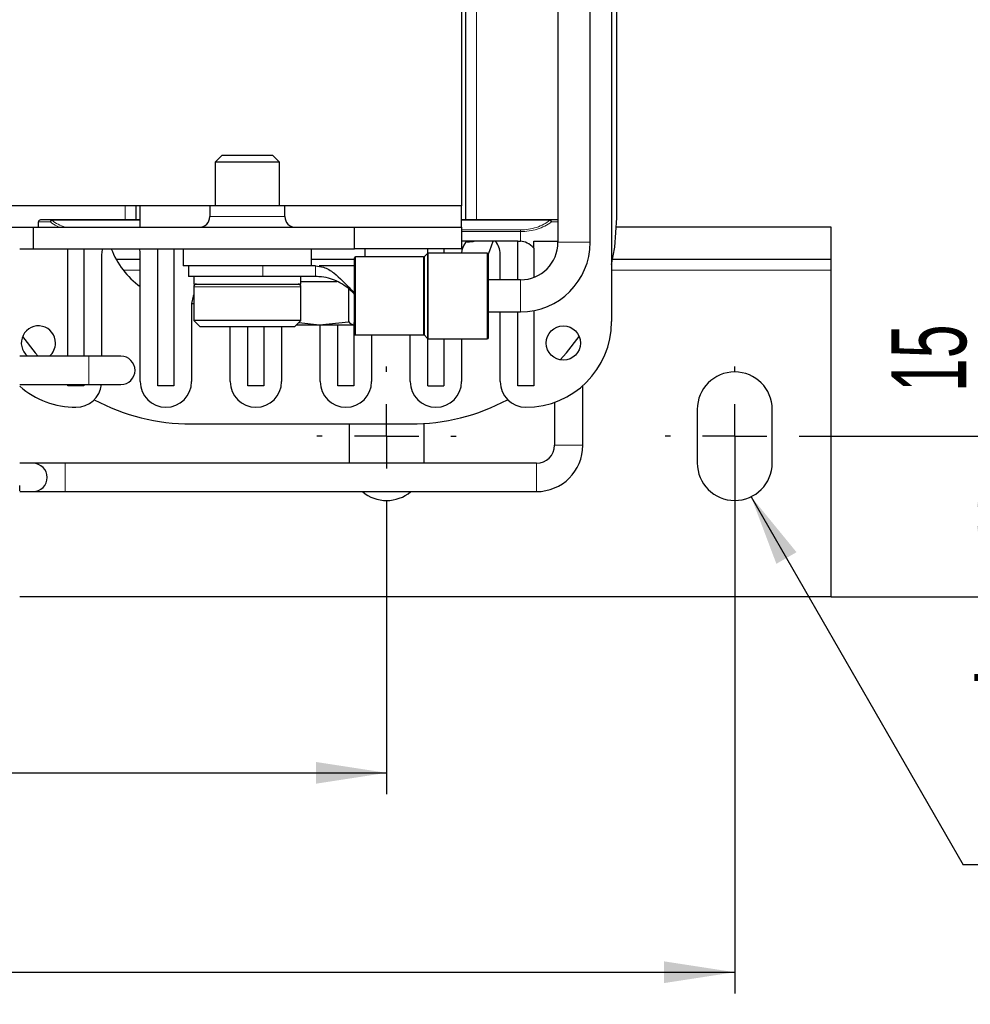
# Model space of a CAD drawing. Header units: millimetres. Extents: x 5 to 418, y 2 to 292.
# Tile 11 of 51: x 113 to 158, y 53 to 99. Entities that reach past the tile are written whole.
import ezdxf

# ---------------------------------------------------------------- set-up
doc = ezdxf.new("R2010")
doc.units = ezdxf.units.MM
doc.layers.add('SLD-0', color=7, linetype='Continuous')
doc.styles.add('SLDTEXTSTYLE0', font='TXT', dxfattribs={"width": 0.605})
doc.dimstyles.new('SLDDIMSTYLE0', dxfattribs={"dimtxt": 3.5, "dimasz": 3.302, "dimexe": 0, "dimexo": 0.0625, "dimgap": 0.875, "dimtad": 1, "dimlfac": 2, "dimrnd": 1e-09, "dimzin": 12, "dimdsep": 46, "dimtxsty": 'SLDTEXTSTYLE0', "dimsah": 1, "dimcen": 0.09, "dimadec": 0, "dimazin": 3, "dimtfac": 1, "dimtofl": 0, "dimtmove": 0, "dimatfit": 3, "dimfxl": 1, "dimfrac": 2, "dimtolj": 1, "dimtzin": 12, "dimarcsym": 0})
doc.dimstyles.new('SLDDIMSTYLE2', dxfattribs={"dimtxt": 3.5, "dimasz": 3.302, "dimexe": 0, "dimexo": 0.0625, "dimgap": 0.875, "dimtad": 1, "dimlfac": 2, "dimrnd": 1e-09, "dimdsep": 46, "dimtxsty": 'SLDTEXTSTYLE0', "dimblk1": 'NONE', "dimblk2": 'NONE', "dimsah": 1, "dimcen": 0.09, "dimadec": 0, "dimazin": 2, "dimtfac": 1, "dimtmove": 0, "dimatfit": 0, "dimldrblk": 'NONE', "dimfxl": 1, "dimfrac": 2, "dimtolj": 1, "dimtzin": 12, "dimarcsym": 0})
doc.dimstyles.new('SLDDIMSTYLE3', dxfattribs={"dimtxt": 0.18, "dimasz": 3.302, "dimexe": 0, "dimexo": 0.0625, "dimgap": 0, "dimtad": 0, "dimtih": 1, "dimtoh": 1, "dimdec": 0, "dimrnd": 1e-09, "dimzin": 0, "dimdsep": 46, "dimtxsty": 'Standard', "dimsah": 1, "dimcen": 0.09, "dimadec": 0, "dimazin": 0, "dimtfac": 3.302, "dimtdec": 0, "dimtofl": 0, "dimtmove": 0, "dimatfit": 3, "dimfxl": 1, "dimfrac": 2, "dimtolj": 1, "dimtzin": 0, "dimarcsym": 0})

# ---------------------------------------------------------------- blocks, each defined once
blk = doc.blocks.new('_D_4')
at = {"layer": 'SLD-0'}
for p, q in [((62.545, 75.971), (62.545, 62.509)), ((130.545, 75.971), (130.545, 62.509)), ((62.545, 63.509), (130.545, 63.509))]:
    blk.add_line(p, q, dxfattribs=at)
for points in [[(62.545, 63.509), (65.847, 63.001), (65.847, 64.017)], [(130.545, 63.509), (127.243, 64.017), (127.243, 63.001)]]:
    blk.add_solid(points, dxfattribs=at)
at = {"layer": 'SLD-0', "insert": (92.534, 68.021), "char_height": 3.5, "attachment_point": 1, "style": 'SLDTEXTSTYLE0'}
blk.add_mtext('136', dxfattribs=at)
blk = doc.blocks.new('_D_5')
at = {"layer": 'SLD-0', "insert": (145.458, 15.562), "char_height": 3.5, "attachment_point": 1, "style": 'SLDTEXTSTYLE0'}
blk.add_mtext('0', dxfattribs=at)
blk = doc.blocks.new('_None')
blk = doc.blocks.new('_D_6')
at = {"layer": 'SLD-0'}
for p, q in [((158.612, 79.221), (158.612, 86.633)), ((150.045, 79.221), (159.612, 79.221)), ((158.612, 71.721), (158.612, 79.221)), ((151.295, 71.721), (159.612, 71.721))]:
    blk.add_line(p, q, dxfattribs=at)
for points in [[(158.612, 79.221), (158.104, 75.919), (159.12, 75.919)], [(158.612, 71.721), (159.12, 75.023), (158.104, 75.023)]]:
    blk.add_solid(points, dxfattribs=at)
at = {"layer": 'SLD-0', "insert": (154.1, 81.286), "char_height": 3.5, "attachment_point": 1, "rotation": 90, "style": 'SLDTEXTSTYLE0'}
blk.add_mtext('15', dxfattribs=at)
blk = doc.blocks.new('_D_7')
at = {"layer": 'SLD-0', "color": 7}
for p, q in [((146.795, 77.971), (146.795, 53.202)), ((46.295, 75.971), (46.295, 53.202)), ((46.295, 54.202), (146.795, 54.202))]:
    blk.add_line(p, q, dxfattribs=at)
for points in [[(46.295, 54.202), (49.597, 53.694), (49.597, 54.71)], [(146.795, 54.202), (143.493, 54.71), (143.493, 53.694)]]:
    blk.add_solid(points, dxfattribs=at)
at = {"layer": 'SLD-0', "color": 7, "insert": (92.534, 58.714), "char_height": 3.5, "attachment_point": 1, "style": 'SLDTEXTSTYLE0'}
blk.add_mtext('201', dxfattribs=at)
blk = doc.blocks.new('_D_8')
at = {"layer": 'SLD-0', "color": 7}
for p, q in [((150.045, 115.371), (165.999, 115.371)), ((164.999, 79.221), (164.999, 115.371)), ((150.045, 79.221), (165.999, 79.221))]:
    blk.add_line(p, q, dxfattribs=at)
for points in [[(164.999, 115.371), (164.491, 112.069), (165.507, 112.069)], [(164.999, 79.221), (165.507, 82.523), (164.491, 82.523)]]:
    blk.add_solid(points, dxfattribs=at)
at = {"layer": 'SLD-0', "color": 7, "insert": (160.488, 92.617), "char_height": 3.5, "attachment_point": 1, "rotation": 90, "style": 'SLDTEXTSTYLE0'}
blk.add_mtext('72,3', dxfattribs=at)
blk = doc.blocks.new('SW_NOTE_0_2')
at = {"layer": 'SLD-0', "color": 0}
blk.add_line((14.321, 0), (0, 0), dxfattribs=at)
at = {"layer": 'SLD-0', "color": 0, "attachment_point": 1, "style": 'SLDTEXTSTYLE0'}
for s, insert, char_height in [('für M6', (0.472, 9.725), 3.5), ('for M6', (1.662, 4.06), 3.175)]:
    blk.add_mtext(s, dxfattribs=dict(at, insert=insert, char_height=char_height))
blk = doc.blocks.new('SW_CENTERMARKSYMBOL_2')
at = {"layer": 'SLD-0', "color": 0}
for p, q in [((0, 3), (0, 3.25)), ((0, 0), (0, 1.5)), ((-3, 0), (-3.25, 0)), ((0, 0), (-1.5, 0)), ((0, 0), (0, -1.5)), ((0, 0), (1.5, 0)), ((3, 0), (3.25, 0)), ((0, -3), (0, -3.25))]:
    blk.add_line(p, q, dxfattribs=at)
blk = doc.blocks.new('SW_CENTERMARKSYMBOL_3')
at = {"layer": 'SLD-0', "color": 0}
for p, q in [((0, 3), (0, 3.25)), ((0, 0), (0, 1.5)), ((-3, 0), (-3.25, 0)), ((0, 0), (-1.5, 0)), ((0, 0), (0, -1.5)), ((0, 0), (1.5, 0)), ((3, 0), (3.25, 0)), ((0, -3), (0, -3.25))]:
    blk.add_line(p, q, dxfattribs=at)
blk = doc.blocks.new('SW_CENTERMARKSYMBOL_6')
at = {"layer": 'SLD-0', "color": 0}
for p, q in [((0, 3), (0, 3.25)), ((0, 0), (0, 1.5)), ((-3, 0), (-3.25, 0)), ((0, 0), (-1.5, 0)), ((0, 0), (0, -1.5)), ((0, 0), (1.5, 0)), ((3, 0), (3.25, 0)), ((0, -3), (0, -3.25))]:
    blk.add_line(p, q, dxfattribs=at)

msp = doc.modelspace()

# ---------------------------------------------------------------- linework, layer by layer
at = {"color": 7, "linetype": 'Continuous', "lineweight": 25}
for p, q in [((138.5446, 118.6269), (138.5446, 88.271)), ((140.0446, 88.271), (140.0446, 118.6269)), ((141.0446, 110.021), (141.0446, 84.571)), ((134.2446, 89.321), (134.2446, 105.271)), ((141.2946, 89.421), (141.2946, 105.171)), ((134.0446, 104.621), (134.0446, 89.971)), ((122.8513, 92.321), (122.5446, 92.0143)), ((122.5446, 92.0143), (122.5446, 89.971)), ((125.5446, 92.0143), (122.5446, 92.0143)), ((125.2378, 92.321), (122.8513, 92.321)), ((125.5446, 92.0143), (125.2378, 92.321)), ((125.5446, 89.971), (125.5446, 92.0143)), ((122.2946, 89.971), (113.0446, 89.971)), ((118.8446, 89.971), (118.8446, 89.321)), ((119.0446, 88.971), (119.0446, 89.971)), ((122.2946, 89.971), (122.2946, 89.471)), ((125.7946, 89.971), (122.2946, 89.971)), ((125.7946, 89.471), (125.7946, 89.971)), ((134.0446, 89.971), (125.7946, 89.971)), ((134.0446, 88.971), (134.0446, 89.971)), ((114.2946, 88.971), (114.2946, 89.221)), ((119.0446, 89.321), (114.9241, 89.321)), ((138.165, 89.321), (134.0446, 89.321)), ((138.5446, 89.321), (138.165, 89.321)), ((113.0446, 88.971), (114.0446, 88.971)), ((114.0446, 88.971), (114.0446, 87.971)), ((114.0446, 88.971), (129.0446, 88.971)), ((129.0446, 87.971), (129.0446, 88.971)), ((129.0446, 88.971), (134.0446, 88.971)), ((134.0446, 88.971), (134.0446, 87.971)), ((151.2946, 88.971), (141.2841, 88.971)), ((151.2946, 87.471), (151.2946, 88.971)), ((136.6696, 88.321), (134.0446, 88.321)), ((136.6696, 88.321), (136.7946, 88.321)), ((136.6696, 86.521), (136.6696, 88.321)), ((137.4196, 88.321), (138.5446, 88.321)), ((137.4196, 87.9952), (137.4196, 88.321)), ((113.4196, 87.971), (114.0446, 87.971)), ((114.0446, 87.971), (129.0446, 87.971)), ((115.6696, 82.956), (115.6696, 87.971)), ((116.4196, 87.971), (116.4196, 82.956)), ((119.8696, 81.571), (119.8696, 87.971)), ((120.6196, 87.971), (120.6196, 81.571)), ((121.0446, 87.971), (121.0446, 87.171)), ((127.0446, 87.171), (127.0446, 87.971)), ((134.0446, 87.971), (129.0446, 87.971)), ((129.5446, 87.596), (129.5446, 87.971)), ((132.4696, 87.7665), (132.4696, 87.971)), ((133.2196, 87.971), (133.2196, 87.771)), ((137.4196, 87.9952), (137.4196, 86.6364)), ((117.2446, 87.721), (117.2446, 82.956)), ((119.0446, 87.471), (117.9271, 87.471)), ((119.0446, 81.771), (119.0446, 87.721)), ((129.0727, 87.471), (127.0446, 87.471)), ((129.0898, 87.471), (127.0446, 87.471)), ((132.2739, 87.596), (129.0946, 87.596)), ((132.4549, 87.7564), (132.3092, 87.6106)), ((135.2446, 87.771), (132.4903, 87.771)), ((135.8446, 86.521), (135.8446, 87.721)), ((151.2946, 87.471), (141.095, 87.471)), ((151.2946, 86.971), (151.2946, 87.471)), ((124.0446, 87.171), (121.0446, 87.171)), ((121.2946, 87.171), (121.2946, 86.671)), ((125.9181, 87.171), (124.0446, 87.171)), ((127.2221, 87.171), (125.9181, 87.171)), ((129.0426, 87.171), (127.7871, 87.171)), ((151.2946, 71.721), (151.2946, 86.971)), ((124.7605, 86.671), (121.2946, 86.671)), ((121.5446, 86.671), (121.5446, 86.321)), ((127.2221, 86.671), (124.7605, 86.671)), ((126.5446, 86.321), (126.5446, 86.671)), ((128.2217, 86.421), (126.5446, 86.421)), ((136.7946, 86.521), (135.2946, 86.521)), ((121.5446, 86.321), (126.5446, 86.321)), ((121.5446, 86.196), (121.5446, 84.621)), ((126.5446, 84.621), (126.5446, 86.196)), ((128.7678, 86.1023), (128.7678, 84.5618)), ((129.0327, 85.8628), (129.0333, 85.9843)), ((129.0316, 85.8628), (129.0149, 85.8845)), ((129.0152, 85.9367), (129.0319, 85.9147)), ((129.0319, 85.9147), (129.0346, 85.9096)), ((121.4446, 85.421), (121.5446, 85.421)), ((121.4446, 85.421), (121.4446, 81.771)), ((137.4196, 85.0817), (137.4196, 81.571)), ((121.5446, 84.621), (121.8446, 84.321)), ((126.5446, 84.621), (121.5446, 84.621)), ((126.2446, 84.321), (126.5446, 84.621)), ((135.2946, 85.021), (136.7946, 85.021)), ((135.8446, 81.771), (135.8446, 85.021)), ((136.6696, 81.571), (136.6696, 85.021)), ((126.2446, 84.321), (121.8446, 84.321)), ((123.2446, 81.771), (123.2446, 84.321)), ((124.0696, 81.571), (124.0696, 84.321)), ((124.8196, 84.321), (124.8196, 81.571)), ((125.6446, 84.321), (125.6446, 81.771)), ((126.3446, 84.421), (127.4146, 84.421)), ((126.4454, 84.5218), (127.4146, 84.421)), ((127.4146, 84.421), (128.7678, 84.5618)), ((127.4146, 84.421), (129.0093, 84.421)), ((127.4446, 81.771), (127.4446, 84.421)), ((128.2696, 81.571), (128.2696, 84.421)), ((129.0196, 84.5325), (129.0196, 81.571)), ((129.0946, 83.946), (132.2739, 83.946)), ((129.8446, 83.946), (129.8446, 81.771)), ((131.6446, 81.771), (131.6446, 83.946)), ((132.3092, 83.9314), (132.4549, 83.7856)), ((132.4696, 81.571), (132.4696, 83.7755)), ((132.4903, 83.771), (135.2446, 83.771)), ((133.2196, 83.771), (133.2196, 81.571)), ((134.0446, 83.771), (134.0446, 81.771)), ((116.6446, 82.956), (113.4196, 82.956)), ((118.1446, 82.956), (116.6446, 82.956)), ((113.4196, 81.636), (116.6446, 81.636)), ((115.6696, 81.571), (115.6696, 81.636)), ((116.4196, 81.571), (115.6696, 81.571)), ((116.4196, 81.636), (116.4196, 81.571)), ((116.6446, 81.636), (118.1446, 81.636)), ((120.6196, 81.571), (119.8696, 81.571)), ((124.8196, 81.571), (124.0696, 81.571)), ((129.0196, 81.571), (128.2696, 81.571)), ((132.4696, 81.571), (133.2196, 81.571)), ((137.4196, 81.571), (136.6696, 81.571)), ((139.7046, 78.796), (139.7046, 81.5836)), ((138.3846, 80.8021), (138.3846, 78.796)), ((145.0446, 80.471), (145.0446, 77.971)), ((148.5446, 77.971), (148.5446, 80.471)), ((121.4196, 79.796), (131.6696, 79.796)), ((128.7946, 79.796), (128.7946, 77.971)), ((132.2946, 77.971), (132.2946, 79.8163)), ((114.0446, 77.956), (113.4196, 77.956)), ((115.5446, 77.956), (114.0446, 77.956)), ((137.5446, 77.956), (115.5446, 77.956)), ((113.4249, 76.636), (114.0446, 76.636)), ((114.0446, 76.636), (115.5446, 76.636)), ((115.5446, 76.636), (137.5446, 76.636)), ((151.2946, 71.721), (113.4196, 71.721))]:
    msp.add_line(p, q, dxfattribs=at)
at = {"color": 7, "linetype": 'Continuous', "lineweight": 18}
for p, q in [((134.7446, 89.321), (134.7446, 105.271)), ((118.3446, 89.971), (118.3446, 89.321)), ((114.2946, 89.221), (114.852, 89.221)), ((114.9241, 89.321), (114.9241, 89.3003)), ((114.9241, 89.3003), (119.0446, 89.3003)), ((125.7946, 89.471), (122.2946, 89.471)), ((134.0446, 89.3003), (138.165, 89.3003)), ((138.165, 89.3003), (138.165, 89.321)), ((138.2372, 89.221), (138.5446, 89.221)), ((136.7946, 88.851), (134.0446, 88.851)), ((136.7946, 88.7718), (134.0446, 88.7718)), ((136.7946, 88.851), (136.7946, 88.7718)), ((136.7946, 88.321), (136.7946, 88.7718)), ((139.4212, 88.271), (138.5446, 88.271)), ((140.0446, 88.271), (139.4212, 88.271)), ((129.0946, 83.946), (129.0946, 87.596)), ((132.2739, 83.946), (132.2739, 87.596)), ((132.3092, 87.6106), (132.3092, 85.8455)), ((132.4549, 83.7856), (132.4549, 87.7564)), ((132.4903, 83.771), (132.4903, 87.771)), ((135.2446, 83.771), (135.2446, 87.771)), ((119.0446, 86.971), (118.2577, 86.971)), ((124.7605, 86.671), (124.7605, 87.171)), ((127.2221, 86.671), (127.2221, 87.171)), ((151.2946, 86.971), (141.0446, 86.971)), ((136.7946, 85.6444), (136.7946, 86.521)), ((126.5446, 86.196), (121.5446, 86.196)), ((129.0152, 85.9367), (129.0149, 85.8845)), ((132.3092, 85.8455), (132.3092, 83.9314)), ((136.7946, 85.021), (136.7946, 85.6444)), ((116.6446, 81.636), (116.6446, 82.956)), ((139.7046, 78.796), (138.3846, 78.796)), ((115.5446, 76.636), (115.5446, 77.956)), ((137.5446, 76.636), (137.5446, 77.956))]:
    msp.add_line(p, q, dxfattribs=at)
at = {"color": 7, "linetype": 'Continuous', "lineweight": 25, "flags": 128}
for points in [[(141.0446, 87.2416), (141.1966, 88.0512), (141.2946, 89.421)], [(135.294, 87.7287), (135.3651, 87.8903), (135.5154, 88.321)], [(121.5446, 85.8333), (121.5131, 85.7654), (121.4446, 85.421)], [(129.0446, 84.3712), (129.0446, 84.4049), (129.0446, 84.4918)], [(113.554, 83.8736), (114.1455, 83.118), (114.2891, 82.956)], [(138.6419, 82.7857), (138.9437, 83.118), (139.5351, 83.8736)]]:
    msp.add_lwpolyline(points, dxfattribs=at)
at = {"color": 7, "linetype": 'Continuous', "lineweight": 25}
msp.add_circle((138.7946, 83.571), 0.8, dxfattribs=at)
for centre, radius, start, end in [((114.3946, 89.221), 0.1, 90, 180), ((114.9407, 89.233), 0.0896, 100.69891, 187.69544), ((121.7946, 89.471), 0.5, 270, 0), ((126.2946, 89.471), 0.5, 180, 270), ((134.9446, 87.721), 0.9, 143.45571, 176.81526), ((134.3019, 88.1974), 0.1, 91.86637, 143.45571), ((126.5446, 326.2543), 238.0833, 271.86637, 271.921322), ((134.5101, 88.8046), 0.5, 271.92132, 284.73002), ((134.9446, 87.721), 0.9, 360, 41.81031), ((136.7946, 88.271), 1.75, 270, 0), ((136.7946, 88.271), 3.25, 270, 0), ((118.1446, 87.721), 0.9, 163.87238, 180), ((121.4196, 89.421), 4, 201.25381, 233.57643), ((118.1446, 87.721), 0.9, 360, 16.12762), ((129.0946, 87.546), 0.05, 90, 180), ((132.2739, 87.646), 0.05, 270, 315), ((132.4903, 87.721), 0.05, 90, 135), ((135.2446, 87.721), 0.05, 0, 90), ((121.6696, 86.196), 0.125, 90, 180), ((126.4196, 86.196), 0.125, 0, 90), ((137.0446, 84.571), 4, 270, 0), ((114.2946, 83.571), 0.8, 0, 230.24177), ((129.0946, 83.996), 0.05, 180, 270), ((132.2739, 83.896), 0.05, 45, 90), ((132.4903, 83.821), 0.05, 225, 270), ((135.2446, 83.821), 0.05, 270, 0), ((114.2946, 83.571), 0.8, 309.75823, 0), ((118.1446, 82.296), 0.66, 270, 90), ((146.7946, 80.471), 1.75, 0, 180), ((116.0446, 84.571), 4, 228.9855, 270), ((116.0446, 81.771), 1.2, 270, 353.54055), ((120.2446, 81.771), 1.2, 180, 0), ((124.4446, 81.771), 1.2, 180, 0), ((128.6446, 81.771), 1.2, 180, 0), ((132.8446, 81.771), 1.2, 180, 0), ((137.0446, 81.771), 1.2, 180, 270), ((121.4196, 89.421), 9.625, 241.96629, 270), ((131.6696, 89.421), 9.625, 270, 298.03371), ((137.5446, 78.796), 0.84, 270, 0), ((137.5446, 78.796), 2.16, 270, 0), ((114.0446, 77.296), 0.66, 270, 90), ((146.7946, 77.971), 1.75, 180, 0), ((130.5446, 77.971), 1.75, 229.71673, 310.28327)]:
    msp.add_arc(centre, radius, start, end, dxfattribs=at)
at = {"color": 7, "linetype": 'Continuous', "lineweight": 18}
msp.add_arc((138.1484, 89.233), 0.0896, 352.30456, 79.30109, dxfattribs=at)
at = {"color": 7, "linetype": 'Continuous', "lineweight": 25}
msp.add_ellipse((136.7946, 81.815), major_axis=(0, 6.506), ratio=0.3074074, start_param=5.9653616, end_param=6.2831853, dxfattribs=at)
for points in [[(114.9241, 89.321), (114.7722, 89.321), (114.4682, 89.321), (114.4191, 89.321), (114.3946, 89.321)], [(129.0346, 85.9096), (129.0375, 85.9026), (129.0433, 85.8887), (129.0441, 85.8737), (129.0446, 85.8662)]]:
    msp.add_open_spline(points, degree=3, dxfattribs=at)
at = {"color": 7, "linetype": 'Continuous', "lineweight": 18}
for points, knots in [([(114.852, 89.221), (114.8564, 89.2307), (114.864, 89.2473), (114.8823, 89.27), (114.9019, 89.2883), (114.917, 89.2964), (114.9241, 89.3003)], [0, 0, 0, 0, 0.2916886, 0.4999364, 0.7625158, 1, 1, 1, 1]), ([(115.3053, 88.971), (115.2578, 88.9889), (115.0821, 89.0551), (114.9491, 89.151), (114.852, 89.221)], [0, 0, 0, 0, 0.2701008, 1, 1, 1, 1]), ([(115.5427, 88.971), (115.4278, 89.0146), (115.1926, 89.104), (115.015, 89.2338), (114.9241, 89.3003)], [0, 0, 0, 0, 0.48824426, 1, 1, 1, 1]), ([(138.165, 89.3003), (138.0735, 89.2345), (137.8927, 89.1048), (137.5511, 88.9621), (137.1805, 88.8683), (136.9214, 88.8567), (136.7946, 88.851)], [0, 0, 0, 0, 0.2625787, 0.518415, 0.764368, 1, 1, 1, 1]), ([(138.2372, 89.221), (138.1373, 89.1532), (137.946, 89.0234), (137.5861, 88.8816), (137.2008, 88.7893), (136.9284, 88.7775), (136.7946, 88.7718)], [0, 0, 0, 0, 0.269828, 0.5167844, 0.7624926, 1, 1, 1, 1])]:
    msp.add_open_spline(points, degree=3, knots=knots, dxfattribs=at)
at = {"color": 7, "linetype": 'Continuous', "lineweight": 25}
for points, knots in [([(138.165, 89.3003), (138.1722, 89.2964), (138.1873, 89.2883), (138.2068, 89.27), (138.2251, 89.2473), (138.2327, 89.2307), (138.2372, 89.221)], [0, 0, 0, 0, 0.2374642, 0.5000637, 0.7082777, 1, 1, 1, 1]), ([(129.0446, 85.771), (129.0446, 85.9942), (129.0446, 86.3388), (129.0446, 86.7525), (129.0446, 87.0349), (129.0446, 87.2643), (129.0446, 87.4853), (129.0446, 87.5222), (129.0446, 87.546)], [0, 0, 0, 0, 0.2394429, 0.3696732, 0.5, 0.6302303, 0.7605571, 1, 1, 1, 1]), ([(135.2946, 85.771), (135.2946, 86.0163), (135.2946, 86.3937), (135.2946, 86.8477), (135.2946, 87.1601), (135.2946, 87.4117), (135.2946, 87.6549), (135.2946, 87.695), (135.2946, 87.721)], [0, 0, 0, 0, 0.2394568, 0.3683607, 0.5, 0.6316393, 0.7605432, 1, 1, 1, 1]), ([(127.2221, 87.171), (127.3481, 87.1575), (127.6646, 87.1236), (128.2359, 86.7657), (128.6593, 86.2997), (128.9704, 85.9824), (129.0152, 85.9367)], [0, 0, 0, 0, 0.16989665, 0.42701509, 0.91746942, 1, 1, 1, 1]), ([(127.7946, 87.171), (127.7755, 87.171), (127.7455, 87.171), (127.4937, 87.171), (127.4014, 87.171)], [0, 0, 0, 0, 0.6330008, 1, 1, 1, 1]), ([(129.0346, 87.171), (129.0346, 87.1526), (129.0347, 87.1159), (129.0342, 86.8321), (129.0355, 86.5315), (129.0349, 86.2995), (129.0335, 86.1383), (129.033, 85.9998), (129.0328, 85.9151)], [0, 0, 0, 0, 0.2497588, 0.4995176, 0.7491982, 0.7949485, 0.8747115, 1, 1, 1, 1]), ([(129.0149, 85.8845), (128.954, 85.9423), (128.7971, 86.091), (128.3981, 86.3924), (127.9644, 86.5878), (127.4986, 86.6662), (127.275, 86.6701), (127.2221, 86.671)], [0, 0, 0, 0, 0.1076899, 0.2773996, 0.6973546, 0.9285234, 1, 1, 1, 1]), ([(129.0446, 85.8136), (129.0436, 85.8249), (129.0421, 85.8421), (129.0343, 85.8574), (129.0316, 85.8628)], [0, 0, 0, 0, 0.6508525, 1, 1, 1, 1]), ([(129.0446, 83.996), (129.0446, 84.0198), (129.0446, 84.0566), (129.0446, 84.2776), (129.0446, 84.507), (129.0446, 84.7894), (129.0446, 85.2031), (129.0446, 85.5478), (129.0446, 85.771)], [0, 0, 0, 0, 0.2394429, 0.3696732, 0.5, 0.6302303, 0.7605571, 1, 1, 1, 1]), ([(135.2946, 83.821), (135.2946, 83.8471), (135.2946, 83.8871), (135.2946, 84.1303), (135.2946, 84.382), (135.2946, 84.6944), (135.2946, 85.1483), (135.2946, 85.5257), (135.2946, 85.771)], [0, 0, 0, 0, 0.2394568, 0.3683607, 0.5, 0.6316393, 0.7605432, 1, 1, 1, 1]), ([(128.7678, 84.5618), (128.7703, 84.5591), (128.8499, 84.4729), (128.9309, 84.4465), (129.0093, 84.421)], [0, 0, 0, 0, 0.03144935, 1, 1, 1, 1]), ([(113.4196, 76.6692), (113.4196, 76.6696), (113.4196, 76.6702), (113.4196, 76.7266), (113.4196, 76.7945), (113.4196, 76.8677), (113.4196, 76.9097), (113.4196, 76.9245)], [0, 0, 0, 0, 0.37720871, 0.5777422, 0.78045072, 0.92220071, 1, 1, 1, 1])]:
    msp.add_open_spline(points, degree=3, knots=knots, dxfattribs=at)

# ---------------------------------------------------------------- block references
at = {"layer": 'SLD-0'}
for name, p in [('SW_CENTERMARKSYMBOL_2', (130.5446, 79.221)), ('SW_CENTERMARKSYMBOL_3', (146.7946, 79.221)), ('SW_CENTERMARKSYMBOL_6', (146.7946, 79.221)), ('SW_NOTE_0_2', (157.4615, 59.2114))]:
    msp.add_blockref(name, p, dxfattribs=at)

# ---------------------------------------------------------------- dimensions: what is measured, and where the dimension line sits
at = {"layer": 'SLD-0', "color": 7}
dim = msp.add_linear_dim(base=(164.9993, 115.371), p1=(150.0446, 79.221), p2=(150.0446, 115.371), angle=90, dimstyle='SLDDIMSTYLE0', dxfattribs=at)
dim.commit()
dim.dimension.update_dxf_attribs({"geometry": '_D_8', "text_midpoint": (164.9993, 97.296), "dimtype": 160})
at = {"layer": 'SLD-0'}
for base, p1, p2, dimstyle, picture, middle in [((158.6116, 79.221), (151.2946, 71.721), (150.0446, 79.221), 'SLDDIMSTYLE0', '_D_6', (158.6116, 83.9597)), ((146.7945824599, 11.0501965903), (146.7945824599, 75.9710026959), (146.7945824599, 75.9710026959), 'SLDDIMSTYLE2', '_D_5', (146.7945824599, 11.0501965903))]:
    dim = msp.add_linear_dim(base=base, p1=p1, p2=p2, angle=90, dimstyle=dimstyle, dxfattribs=at)
    dim.commit()
    dim.dimension.update_dxf_attribs({"geometry": picture, "text_midpoint": middle, "dimtype": 160})
at = {"layer": 'SLD-0', "color": 7}
dim = msp.add_linear_dim(base=(146.7946, 54.2021), p1=(46.2946, 75.971), p2=(146.7946, 77.971), dimstyle='SLDDIMSTYLE0', dxfattribs=at)
dim.commit()
dim.dimension.update_dxf_attribs({"geometry": '_D_7', "text_midpoint": (96.5446, 54.2021), "dimtype": 160})
at = {"layer": 'SLD-0'}
dim = msp.add_linear_dim(base=(130.5446, 63.5089), p1=(62.5446, 75.971), p2=(130.5446, 75.971), dimstyle='SLDDIMSTYLE0', dxfattribs=at)
dim.commit()
dim.dimension.update_dxf_attribs({"geometry": '_D_4', "text_midpoint": (96.5446, 63.5089), "dimtype": 160})

# ---------------------------------------------------------------- leaders
msp.add_leader([(147.5594, 76.397), (157.4615, 59.2114)], dimstyle='SLDDIMSTYLE3', dxfattribs=at)

doc.saveas('drawing.dxf')
